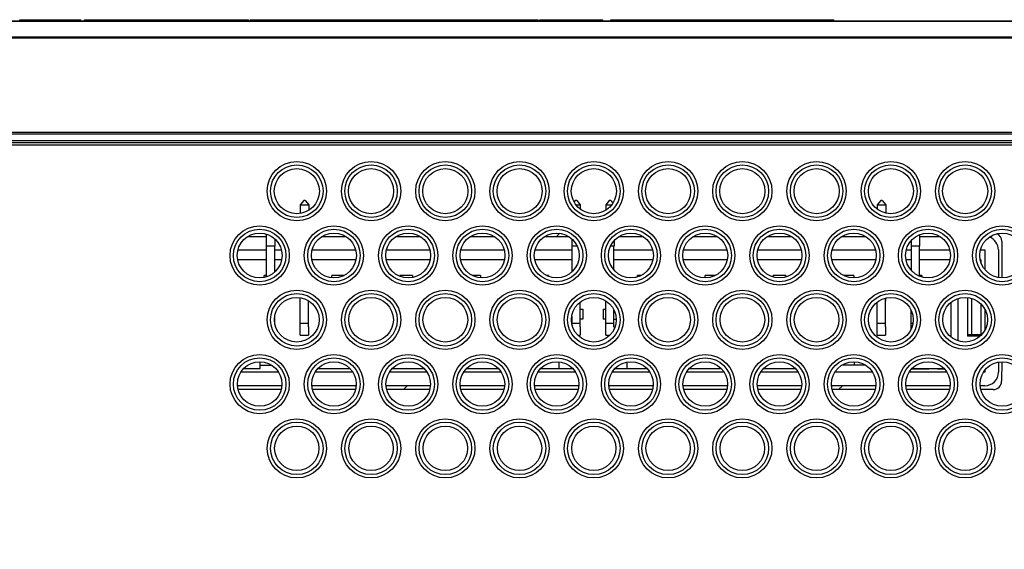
# Model space of a CAD drawing. Header units: inches. Extents: x 0 to 34, y 0 to 22.
# Tile 15 of 20: x 16.1 to 18.2, y 10.5 to 11.7. Entities that reach past the tile are written whole.
import ezdxf

# ---------------------------------------------------------------- set-up
doc = ezdxf.new("R2010")
doc.units = ezdxf.units.IN
doc.header["$LTSCALE"] = 1.87
doc.header["$MEASUREMENT"] = 0
doc.layers.get('0').update_dxf_attribs({"linetype": 'CONTINUOUS'})
doc.layers.add('COSMETIC', color=7, linetype='CONTINUOUS')
doc.layers.add('DIMENSIONS', color=7, linetype='CONTINUOUS')
doc.styles.get("Standard").update_dxf_attribs({"font": 'txt', "width": 0.8})
doc.dimstyles.new('DIMSTYLE_1', dxfattribs={"dimtxt": 0.125, "dimasz": 0.18, "dimexe": 0.125, "dimexo": 0.0625, "dimgap": 0.09, "dimtad": 0, "dimtih": 1, "dimtoh": 1, "dimdec": 3, "dimlfac": 1.333333, "dimzin": 4, "dimdsep": 46, "dimtxsty": 'STANDARD', "dimblk": '_FILLED', "dimblk1": '_FILLED', "dimblk2": '_FILLED', "dimcen": 0.09, "dimadec": 0, "dimazin": 0, "dimtp": 0.001, "dimtm": 0.001, "dimtfac": 1, "dimtdec": 3, "dimtofl": 0, "dimtmove": 0, "dimatfit": 3, "dimldrblk": '_FILLED', "dimfxl": 1, "dimtolj": 1, "dimtzin": 4, "dimarcsym": 0})

# ---------------------------------------------------------------- blocks, each defined once
blk = doc.blocks.new('*D14')
at = {"layer": 'DIMENSIONS', "color": 2, "linetype": 'CONTINUOUS'}
blk.add_line((13.7229, 11.0084), (13.7229, 8.7679), dxfattribs=at)
at = {"layer": 'DIMENSIONS', "color": 2, "linetype": 'CONTINUOUS', "insert": (13.6604, 8.7054), "char_height": 0.125, "width": 1.425, "attachment_point": 3, "rotation": 90, "line_spacing_factor": 0.9}
blk.add_mtext('9.245{\\Ftxt.shx;\\W1.000000;\\H0.125000; }[234.82]', dxfattribs=at)
blk = doc.blocks.new('_FILLED')
at = {"color": 0, "linetype": 'BYBLOCK'}
blk.add_solid([(0, 0), (-1, 0.174), (-1, -0.174)], dxfattribs=at)

msp = doc.modelspace()

# ---------------------------------------------------------------- linework, layer by layer
at = {"color": 7, "linetype": 'CONTINUOUS'}
for p, q in [((13.86238, 11.69417), (20.61354, 11.69417)), ((13.86238, 11.69331), (20.35662, 11.69331)), ((16.06063, 11.69417), (16.06063, 11.69642)), ((16.06063, 11.69642), (16.19525, 11.69642)), ((16.19525, 11.69417), (16.19525, 11.69642)), ((16.20355, 11.69417), (16.20355, 11.69642)), ((16.20355, 11.69642), (16.56555, 11.69642)), ((16.23987, 11.69417), (16.23987, 11.69642)), ((16.29374, 11.69417), (16.29374, 11.69642)), ((16.34977, 11.69417), (16.34977, 11.69642)), ((16.39593, 11.69417), (16.39593, 11.69642)), ((16.40623, 11.69417), (16.40623, 11.69642)), ((16.46444, 11.69417), (16.46444, 11.69642)), ((16.50317, 11.69417), (16.50317, 11.69642)), ((16.56555, 11.69417), (16.56555, 11.69642)), ((16.56927, 11.69417), (16.56927, 11.69642)), ((16.56927, 11.69642), (16.71655, 11.69642)), ((16.60559, 11.69417), (16.60559, 11.69642)), ((16.67216, 11.69417), (16.67216, 11.69642)), ((16.70563, 11.69417), (16.70563, 11.69642)), ((16.71655, 11.69417), (16.71655, 11.69642)), ((16.71678, 11.69417), (16.71678, 11.69642)), ((16.71678, 11.69642), (16.87984, 11.69642)), ((16.79295, 11.69417), (16.79295, 11.69642)), ((16.8691, 11.69417), (16.8691, 11.69642)), ((16.88027, 11.69417), (16.88027, 11.69642)), ((16.88027, 11.69642), (17.20571, 11.69642)), ((16.92645, 11.69417), (16.92645, 11.69642)), ((16.94135, 11.69417), (16.94135, 11.69642)), ((17.07593, 11.69417), (17.07593, 11.69642)), ((17.10461, 11.69417), (17.10461, 11.69642)), ((17.14333, 11.69417), (17.14333, 11.69642)), ((17.20571, 11.69417), (17.20571, 11.69642)), ((17.20943, 11.69417), (17.20943, 11.69642)), ((17.20943, 11.69642), (17.34886, 11.69642)), ((17.24577, 11.69417), (17.24577, 11.69642)), ((17.31232, 11.69417), (17.31232, 11.69642)), ((17.34578, 11.69417), (17.34578, 11.69642)), ((17.34886, 11.69417), (17.34886, 11.69642)), ((17.36635, 11.69642), (17.85914, 11.69642)), ((17.36635, 11.69417), (17.36635, 11.69642)), ((17.5357, 11.69417), (17.5357, 11.69642)), ((17.57722, 11.69417), (17.57722, 11.69642)), ((17.62847, 11.69417), (17.62847, 11.69642)), ((17.76027, 11.69417), (17.76027, 11.69642)), ((17.85852, 11.69417), (17.85852, 11.69642)), ((17.85914, 11.69417), (17.85914, 11.69642)), ((20.35662, 11.65753), (13.86238, 11.65753)), ((20.35662, 11.65545), (13.86238, 11.65545)), ((20.65655, 11.44726), (13.86238, 11.44726)), ((20.6528, 11.44344), (13.86238, 11.44344)), ((20.63937, 11.42831), (13.86238, 11.42831)), ((20.64299, 11.42457), (13.86238, 11.42457)), ((20.65155, 11.42427), (13.86238, 11.42427)), ((20.65662, 11.41902), (13.86238, 11.41902)), ((16.68764, 11.29689), (16.67993, 11.28702)), ((16.69097, 11.29689), (16.68764, 11.29689)), ((16.69097, 11.29689), (16.69868, 11.28702)), ((17.28764, 11.29689), (17.28504, 11.29356)), ((17.29097, 11.29689), (17.28764, 11.29689)), ((17.29097, 11.29689), (17.29868, 11.28702)), ((17.36264, 11.29689), (17.35493, 11.28702)), ((17.36597, 11.29689), (17.36264, 11.29689)), ((17.36597, 11.29689), (17.3708, 11.29071)), ((17.96264, 11.29689), (17.95493, 11.28702)), ((17.96597, 11.29689), (17.96264, 11.29689)), ((17.96597, 11.29689), (17.97368, 11.28702)), ((16.67993, 11.28702), (16.67993, 11.26819)), ((16.67993, 11.28702), (16.69868, 11.28702)), ((16.69868, 11.28702), (16.69868, 11.27513)), ((17.28929, 11.28702), (17.29868, 11.28702)), ((17.29868, 11.28702), (17.29868, 11.27771)), ((17.35493, 11.28702), (17.36822, 11.28702)), ((17.35493, 11.28702), (17.35493, 11.27504)), ((17.95493, 11.28702), (17.97368, 11.28702)), ((17.95493, 11.28702), (17.95493, 11.27782)), ((17.97368, 11.28702), (17.97368, 11.26895)), ((16.60493, 11.22267), (16.60493, 11.12791)), ((16.62368, 11.21197), (16.62368, 11.19564)), ((17.27993, 11.2121), (17.27993, 11.13848)), ((17.37368, 11.20816), (17.37368, 11.19564)), ((18.02993, 11.20798), (18.02993, 11.1426)), ((18.04868, 11.22129), (18.04868, 11.19564)), ((18.23043, 11.20628), (18.23031, 11.12572)), ((16.54222, 11.18739), (16.60493, 11.18739)), ((16.62368, 11.19564), (16.60493, 11.19564)), ((16.6233, 11.19564), (16.6233, 11.13829)), ((16.6233, 11.18739), (16.63839, 11.18739)), ((16.70632, 11.18739), (16.80249, 11.18739)), ((16.87042, 11.18739), (16.96659, 11.18739)), ((17.03452, 11.18739), (17.13069, 11.18739)), ((17.19862, 11.18739), (17.27993, 11.18739)), ((17.29192, 11.19564), (17.27993, 11.19564)), ((17.37368, 11.19564), (17.36559, 11.19564)), ((17.3733, 11.14285), (17.3733, 11.19564)), ((17.3733, 11.18739), (17.45889, 11.18739)), ((17.52682, 11.18739), (17.62299, 11.18739)), ((17.69092, 11.18739), (17.78709, 11.18739)), ((17.85502, 11.18739), (17.95119, 11.18739)), ((18.01912, 11.18739), (18.02993, 11.18739)), ((18.04868, 11.19564), (18.02993, 11.19564)), ((18.0483, 11.12944), (18.0483, 11.19564)), ((18.0483, 11.18739), (18.11529, 11.18739)), ((18.18322, 11.18739), (18.19287, 11.18739)), ((18.19287, 11.18739), (18.19287, 11.14397)), ((16.60493, 11.16564), (16.54167, 11.16564)), ((16.63894, 11.16564), (16.6233, 11.16564)), ((16.80304, 11.16564), (16.70577, 11.16564)), ((16.96714, 11.16564), (16.86987, 11.16564)), ((17.13124, 11.16564), (17.03397, 11.16564)), ((17.27993, 11.16564), (17.19807, 11.16564)), ((17.45944, 11.16564), (17.3733, 11.16564)), ((17.62354, 11.16564), (17.52627, 11.16564)), ((17.78764, 11.16564), (17.69037, 11.16564)), ((17.95174, 11.16564), (17.85447, 11.16564)), ((18.02993, 11.16564), (18.01857, 11.16564)), ((18.11584, 11.16564), (18.0483, 11.16564)), ((18.18267, 11.16564), (18.18462, 11.16564)), ((18.18462, 11.15859), (18.18462, 11.16564)), ((16.59987, 11.12664), (16.59987, 11.13075)), ((16.60493, 11.13075), (16.59987, 11.13075)), ((16.77618, 11.13075), (16.74987, 11.13075)), ((16.74987, 11.12591), (16.74987, 11.13075)), ((16.92837, 11.13075), (16.89987, 11.13075)), ((16.89987, 11.12934), (16.89987, 11.13075)), ((16.92837, 11.13075), (16.92837, 11.1267)), ((17.07837, 11.13075), (17.06082, 11.13075)), ((17.07837, 11.13075), (17.07837, 11.12588)), ((17.22837, 11.13075), (17.22492, 11.13075)), ((17.22837, 11.13075), (17.22837, 11.12922)), ((17.43258, 11.13075), (17.42487, 11.13075)), ((17.42487, 11.12775), (17.42487, 11.13075)), ((17.59668, 11.13075), (17.57487, 11.13075)), ((17.57487, 11.1257), (17.57487, 11.13075)), ((17.75337, 11.13075), (17.72487, 11.13075)), ((17.72487, 11.12777), (17.72487, 11.13075)), ((17.75337, 11.13075), (17.75337, 11.12783)), ((17.90337, 11.13075), (17.88132, 11.13075)), ((17.90337, 11.13075), (17.90337, 11.1257)), ((18.05337, 11.13075), (18.0483, 11.13075)), ((18.05337, 11.13075), (18.05337, 11.12768)), ((16.67993, 10.99896), (16.67993, 11.08196)), ((16.6983, 11.01752), (16.6983, 11.07517)), ((16.69849, 11.07506), (16.69849, 11.07396)), ((17.9733, 11.01752), (17.9733, 11.0811)), ((17.97349, 11.08114), (17.97349, 11.07396)), ((18.13287, 11.07974), (18.13287, 10.98661)), ((18.15462, 11.08225), (18.15462, 10.99652)), ((18.16362, 11.08041), (18.16362, 11.00064)), ((17.2983, 11.01752), (17.2983, 11.07203)), ((17.2983, 11.05689), (17.30412, 11.05689)), ((17.30412, 11.05689), (17.30412, 11.03439)), ((17.34912, 11.05689), (17.35493, 11.05689)), ((17.34912, 11.05689), (17.34912, 11.03439)), ((17.35493, 10.99896), (17.35493, 11.07503)), ((17.3733, 11.01752), (17.3733, 11.05445)), ((17.95493, 10.99896), (17.95493, 11.07222)), ((18.02993, 11.01237), (18.02993, 11.05399)), ((18.11787, 11.07128), (18.11787, 10.99507)), ((18.18462, 10.99873), (18.18462, 11.06762)), ((18.19287, 11.05631), (18.19287, 11.01004)), ((16.6233, 11.03874), (16.6233, 11.02762)), ((17.27938, 11.03439), (17.27993, 11.03439)), ((17.27993, 11.04045), (17.27993, 11.0259)), ((17.30412, 11.03439), (17.2983, 11.03439)), ((17.35493, 11.03439), (17.34912, 11.03439)), ((17.3733, 11.03439), (17.37813, 11.03439)), ((16.6983, 11.02521), (16.67993, 11.02521)), ((16.69849, 11.01752), (16.69849, 10.99896)), ((17.2983, 11.02521), (17.27993, 11.02521)), ((17.29849, 11.01752), (17.29849, 10.99896)), ((17.3733, 11.02521), (17.35493, 11.02521)), ((17.37349, 11.01752), (17.37349, 11.01229)), ((17.9733, 11.02521), (17.95493, 11.02521)), ((17.97349, 11.01752), (17.97349, 10.99896)), ((18.03387, 11.02521), (18.02993, 11.02521)), ((16.67993, 10.99896), (16.69849, 10.99896)), ((17.29318, 10.99896), (17.29849, 10.99896)), ((17.35493, 10.99896), (17.36433, 10.99896)), ((17.95493, 10.99896), (17.97349, 10.99896)), ((18.15462, 11.00064), (18.18462, 11.00064)), ((18.18232, 10.99652), (18.15462, 10.99652)), ((16.55537, 10.92564), (16.59162, 10.92564)), ((16.59162, 10.92564), (16.59162, 10.94019)), ((16.59162, 10.93239), (16.61691, 10.93239)), ((16.71947, 10.92564), (16.78934, 10.92564)), ((16.88357, 10.92564), (16.95344, 10.92564)), ((17.04767, 10.92564), (17.11754, 10.92564)), ((17.21177, 10.92564), (17.28164, 10.92564)), ((17.25162, 10.93996), (17.25162, 10.92564)), ((17.37587, 10.92564), (17.44574, 10.92564)), ((17.40162, 10.93934), (17.40162, 10.92564)), ((17.53997, 10.92564), (17.60984, 10.92564)), ((17.70407, 10.92564), (17.77394, 10.92564)), ((17.92971, 10.93239), (17.8765, 10.93239)), ((17.90412, 10.9402), (17.90412, 10.93239)), ((18.06912, 10.92414), (18.03085, 10.92414)), ((18.03227, 10.92564), (18.10214, 10.92564)), ((18.03912, 10.92564), (18.03912, 10.92414)), ((18.06912, 10.92414), (18.06912, 10.92564)), ((18.08785, 10.92564), (18.08785, 10.92414)), ((18.10356, 10.92414), (18.08785, 10.92414)), ((18.10093, 10.92564), (18.10093, 10.92414)), ((18.23002, 10.94019), (18.22996, 10.89748)), ((16.63181, 10.91739), (16.54879, 10.91739)), ((16.79591, 10.91739), (16.71289, 10.91739)), ((16.96001, 10.91739), (16.87699, 10.91739)), ((17.12411, 10.91739), (17.04109, 10.91739)), ((17.28821, 10.91739), (17.20519, 10.91739)), ((17.45231, 10.91739), (17.36929, 10.91739)), ((17.61641, 10.91739), (17.53339, 10.91739)), ((17.78051, 10.91739), (17.69749, 10.91739)), ((17.94461, 10.91739), (17.86159, 10.91739)), ((18.10871, 10.91739), (18.02569, 10.91739)), ((18.19287, 10.91739), (18.18979, 10.91739)), ((18.19287, 10.92169), (18.19287, 10.91739)), ((16.63791, 10.87883), (16.5427, 10.87883)), ((16.80201, 10.87883), (16.7068, 10.87883)), ((16.96611, 10.87883), (16.8709, 10.87883)), ((17.13021, 10.87883), (17.035, 10.87883)), ((17.29431, 10.87883), (17.1991, 10.87883)), ((17.45841, 10.87883), (17.3632, 10.87883)), ((17.62251, 10.87883), (17.5273, 10.87883)), ((17.78661, 10.87883), (17.6914, 10.87883)), ((17.95071, 10.87883), (17.8555, 10.87883)), ((18.11481, 10.87883), (18.0196, 10.87883)), ((18.21125, 10.87883), (18.1837, 10.87883))]:
    msp.add_line(p, q, dxfattribs=at)
for centre, radius in [((16.67235, 11.31733), 0.06548), ((16.83645, 11.31733), 0.06548), ((17.00055, 11.31733), 0.06548), ((17.16465, 11.31733), 0.06548), ((17.32875, 11.31733), 0.06548), ((17.49285, 11.31733), 0.06548), ((17.65695, 11.31733), 0.06548), ((17.82105, 11.31733), 0.06548), ((17.98515, 11.31733), 0.06548), ((18.14925, 11.31733), 0.06548), ((16.67235, 11.31733), 0.05801), ((16.83645, 11.31733), 0.05801), ((17.00055, 11.31733), 0.05801), ((17.16465, 11.31733), 0.05801), ((17.32875, 11.31733), 0.05801), ((17.49285, 11.31733), 0.05801), ((17.65695, 11.31733), 0.05801), ((17.82105, 11.31733), 0.05801), ((17.98515, 11.31733), 0.05801), ((18.14925, 11.31733), 0.05801), ((16.5903, 11.17522), 0.06548), ((16.5903, 11.17522), 0.05801), ((16.7544, 11.17522), 0.06548), ((16.7544, 11.17522), 0.05801), ((16.9185, 11.17522), 0.06548), ((16.9185, 11.17522), 0.05801), ((17.0826, 11.17522), 0.06548), ((17.0826, 11.17522), 0.05801), ((17.2467, 11.17522), 0.06548), ((17.2467, 11.17522), 0.05801), ((17.4108, 11.17522), 0.06548), ((17.4108, 11.17522), 0.05801), ((17.5749, 11.17522), 0.06548), ((17.5749, 11.17522), 0.05801), ((17.739, 11.17522), 0.06548), ((17.739, 11.17522), 0.05801), ((17.9031, 11.17522), 0.06548), ((17.9031, 11.17522), 0.05801), ((18.0672, 11.17522), 0.06548), ((18.0672, 11.17522), 0.05801), ((18.2313, 11.17522), 0.06548), ((18.2313, 11.17522), 0.05801), ((16.67235, 11.0331), 0.06548), ((16.83645, 11.0331), 0.06548), ((17.00055, 11.0331), 0.06548), ((17.16465, 11.0331), 0.06548), ((17.32875, 11.0331), 0.06548), ((17.49285, 11.0331), 0.06548), ((17.65695, 11.0331), 0.06548), ((17.82105, 11.0331), 0.06548), ((17.98515, 11.0331), 0.06548), ((18.14925, 11.0331), 0.06548), ((16.67235, 11.0331), 0.05801), ((16.83645, 11.0331), 0.05801), ((17.00055, 11.0331), 0.05801), ((17.16465, 11.0331), 0.05801), ((17.32875, 11.0331), 0.05801), ((17.49285, 11.0331), 0.05801), ((17.65695, 11.0331), 0.05801), ((17.82105, 11.0331), 0.05801), ((17.98515, 11.0331), 0.05801), ((18.14925, 11.0331), 0.05801), ((16.5903, 10.89099), 0.06548), ((16.5903, 10.89099), 0.05801), ((16.7544, 10.89099), 0.06548), ((16.7544, 10.89099), 0.05801), ((16.9185, 10.89099), 0.06548), ((16.9185, 10.89099), 0.05801), ((17.0826, 10.89099), 0.06548), ((17.0826, 10.89099), 0.05801), ((17.2467, 10.89099), 0.06548), ((17.2467, 10.89099), 0.05801), ((17.4108, 10.89099), 0.06548), ((17.4108, 10.89099), 0.05801), ((17.5749, 10.89099), 0.06548), ((17.5749, 10.89099), 0.05801), ((17.739, 10.89099), 0.06548), ((17.739, 10.89099), 0.05801), ((17.9031, 10.89099), 0.06548), ((17.9031, 10.89099), 0.05801), ((18.0672, 10.89099), 0.06548), ((18.0672, 10.89099), 0.05801), ((18.2313, 10.89099), 0.06548), ((18.2313, 10.89099), 0.05801), ((16.67235, 10.74887), 0.06548), ((16.83645, 10.74887), 0.06548), ((17.00055, 10.74887), 0.06548), ((17.16465, 10.74887), 0.06548), ((17.32875, 10.74887), 0.06548), ((17.49285, 10.74887), 0.06548), ((17.65695, 10.74887), 0.06548), ((17.82105, 10.74887), 0.06548), ((17.98515, 10.74887), 0.06548), ((18.14925, 10.74887), 0.06548), ((16.67235, 10.74887), 0.05801), ((16.83645, 10.74887), 0.05801), ((17.00055, 10.74887), 0.05801), ((17.16465, 10.74887), 0.05801), ((17.32875, 10.74887), 0.05801), ((17.49285, 10.74887), 0.05801), ((17.65695, 10.74887), 0.05801), ((17.82105, 10.74887), 0.05801), ((17.98515, 10.74887), 0.05801), ((18.14925, 10.74887), 0.05801)]:
    msp.add_circle(centre, radius, dxfattribs=at)
for centre, major_axis in [((16.67235, 11.31741), (0, 0.04981)), ((16.83645, 11.31741), (0, 0.04981)), ((17.00055, 11.31741), (0, 0.04981)), ((17.16465, 11.31741), (0, 0.04981)), ((17.32875, 11.31741), (0, 0.04981)), ((17.49285, 11.31741), (0, 0.04981)), ((17.65695, 11.31741), (0, 0.04981)), ((17.82105, 11.31741), (0, 0.04981)), ((17.98515, 11.31741), (0, 0.04981)), ((18.14925, 11.31741), (0, 0.04981)), ((16.5903, 11.17529), (0, 0.04959)), ((16.7544, 11.17529), (0, 0.04959)), ((16.9185, 11.17529), (0, 0.04959)), ((17.0826, 11.17529), (0, 0.04959)), ((17.2467, 11.17529), (0, 0.04959)), ((17.4108, 11.17529), (0, 0.04959)), ((17.5749, 11.17529), (0, 0.04959)), ((17.739, 11.17529), (0, 0.04959)), ((17.9031, 11.17529), (0, 0.04959)), ((18.0672, 11.17529), (0, 0.04959)), ((18.2313, 11.17529), (0, 0.04959)), ((16.67235, 11.03318), (0, 0.04938)), ((16.83645, 11.03318), (0, 0.04938)), ((17.00055, 11.03318), (0, 0.04938)), ((17.16465, 11.03318), (0, 0.04938)), ((17.32875, 11.03318), (0, 0.04938)), ((17.49285, 11.03318), (0, 0.04938)), ((17.65695, 11.03318), (0, 0.04938)), ((17.82105, 11.03318), (0, 0.04938)), ((17.98515, 11.03318), (0, 0.04938)), ((18.14925, 11.03318), (0, 0.04938)), ((16.5903, 10.89106), (0, 0.04916)), ((16.7544, 10.89106), (0, 0.04916)), ((16.9185, 10.89106), (0, 0.04916)), ((17.0826, 10.89106), (0, 0.04916)), ((17.2467, 10.89106), (0, 0.04916)), ((17.4108, 10.89106), (0, 0.04916)), ((17.5749, 10.89106), (0, 0.04916)), ((17.739, 10.89106), (0, 0.04916)), ((17.9031, 10.89106), (0, 0.04916)), ((18.0672, 10.89106), (0, 0.04916)), ((18.2313, 10.89106), (0, 0.04916)), ((16.67235, 10.74895), (0, 0.04894)), ((16.83645, 10.74895), (0, 0.04894)), ((17.00055, 10.74895), (0, 0.04894)), ((17.16465, 10.74895), (0, 0.04894)), ((17.32875, 10.74895), (0, 0.04894)), ((17.49285, 10.74895), (0, 0.04894)), ((17.65695, 10.74895), (0, 0.04894)), ((17.82105, 10.74895), (0, 0.04894)), ((17.98515, 10.74895), (0, 0.04894)), ((18.14925, 10.74895), (0, 0.04894))]:
    msp.add_ellipse(centre, major_axis=major_axis, ratio=0.9999988, dxfattribs=at)
for centre, major_axis, ratio, start_param, end_param in [((18.21161, 11.20613), (0.01224, 0.01444), 0.990792, -0.8646472, 0.2861171), ((18.21114, 10.89762), (0.01487, -0.01161), 0.9937618, -0.9046702, 0.6585299)]:
    msp.add_ellipse(centre, major_axis=major_axis, ratio=ratio, start_param=start_param, end_param=end_param, dxfattribs=at)
at = {"layer": 'COSMETIC', "color": 7, "linetype": 'CONTINUOUS'}
for p, q in [((16.56411, 11.21739), (16.60493, 11.21739)), ((16.72821, 11.21739), (16.78059, 11.21739)), ((16.89231, 11.21739), (16.94469, 11.21739)), ((17.05641, 11.21739), (17.10879, 11.21739)), ((17.22051, 11.21739), (17.27289, 11.21739)), ((17.38461, 11.21739), (17.43699, 11.21739)), ((17.54871, 11.21739), (17.60109, 11.21739)), ((17.71281, 11.21739), (17.76519, 11.21739)), ((17.87691, 11.21739), (17.92929, 11.21739)), ((18.04868, 11.21739), (18.09339, 11.21739)), ((18.22287, 11.18739), (18.22287, 11.12643)), ((18.22287, 10.93949), (18.22287, 10.91739)), ((16.63931, 10.88739), (16.54129, 10.88739)), ((16.80341, 10.88739), (16.70539, 10.88739)), ((16.96751, 10.88739), (16.86949, 10.88739)), ((17.13161, 10.88739), (17.03359, 10.88739)), ((17.29571, 10.88739), (17.19769, 10.88739)), ((17.45981, 10.88739), (17.36179, 10.88739)), ((17.62391, 10.88739), (17.52589, 10.88739)), ((17.78801, 10.88739), (17.68999, 10.88739)), ((17.95211, 10.88739), (17.85409, 10.88739)), ((18.11621, 10.88739), (18.01819, 10.88739)), ((18.19287, 10.88739), (18.18229, 10.88739))]:
    msp.add_line(p, q, dxfattribs=at)
at = {"layer": 'COSMETIC', "color": 2, "linetype": 'CONTINUOUS'}
for p, q in [((17.2465, 11.21739), (17.25352, 11.22441)), ((18.20542, 11.21464), (18.21154, 11.22076)), ((16.90794, 10.87883), (16.9165, 10.88739)), ((17.8696, 10.87883), (17.87817, 10.88739))]:
    msp.add_line(p, q, dxfattribs=at)
at = {"layer": 'COSMETIC', "color": 7, "linetype": 'CONTINUOUS'}
for centre, start, end in [((18.19287, 11.18739), 0, 70.98641), ((18.19287, 10.91739), 270, 360)]:
    msp.add_arc(centre, 0.03, start, end, dxfattribs=at)

# ---------------------------------------------------------------- dimensions: what is measured, and where the dimension line sits
at = {"layer": 'DIMENSIONS', "color": 2, "linetype": 'CONTINUOUS'}
dim = msp.add_ordinate_dim(feature_location=(13.72287, 11.00844), offset=(0, -2.24052), dtype=1, origin=(20.65662, 11.07094), dimstyle='DIMSTYLE_1', override={"dimtad": 1, "dimtih": 0, "dimtoh": 0}, dxfattribs=at)
dim.commit()
dim.dimension.update_dxf_attribs({"geometry": '*D14', "text_midpoint": (13.72287, 7.99292)})

doc.saveas('drawing.dxf')
